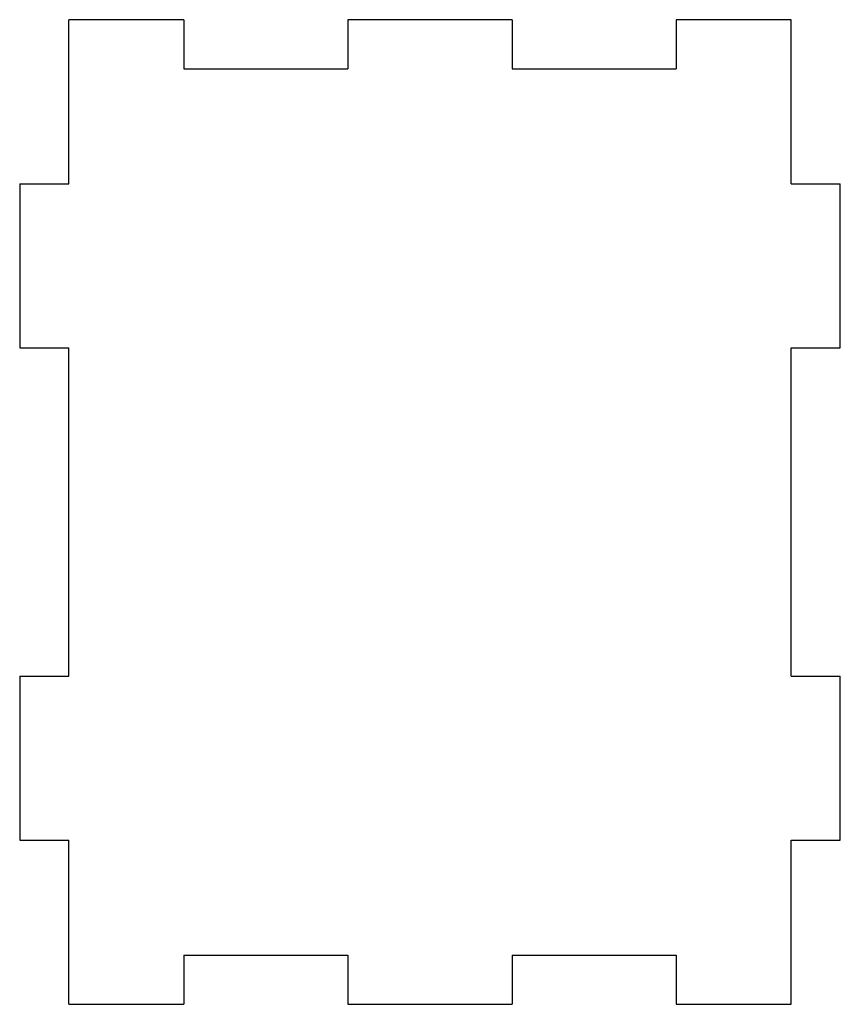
# Model space of a CAD drawing. Header units: millimetres. Extents: x -25 to 25, y -30 to 30.
import ezdxf

# ---------------------------------------------------------------- set-up
doc = ezdxf.new("R2010")
doc.units = ezdxf.units.MM

msp = doc.modelspace()

# ---------------------------------------------------------------- linework, layer by layer
at = {"color": 7, "linetype": 'Continuous', "lineweight": 25}
for p, q in [((-22, 20), (-22, 30)), ((-15, 30), (-22, 30)), ((-15, 30), (-15, 27)), ((-5, 30), (-5, 27)), ((5, 30), (-5, 30)), ((5, 30), (5, 27)), ((15, 30), (15, 27)), ((22, 30), (15, 30)), ((22, 20), (22, 30)), ((-15, 27), (-5, 27)), ((5, 27), (15, 27)), ((-25, 20), (-25, 10)), ((-25, 20), (-22, 20)), ((22, 20), (25, 20)), ((25, 10), (25, 20)), ((-25, 10), (-22, 10)), ((-22, -10), (-22, 10)), ((22, 10), (25, 10)), ((22, -10), (22, 10)), ((-25, -10), (-25, -20)), ((-25, -10), (-22, -10)), ((22, -10), (25, -10)), ((25, -20), (25, -10)), ((-25, -20), (-22, -20)), ((-22, -30), (-22, -20)), ((22, -20), (25, -20)), ((22, -30), (22, -20)), ((-15, -27), (-5, -27)), ((-15, -27), (-15, -30)), ((-5, -27), (-5, -30)), ((5, -27), (15, -27)), ((5, -27), (5, -30)), ((15, -27), (15, -30)), ((-22, -30), (-15, -30)), ((-5, -30), (5, -30)), ((15, -30), (22, -30))]:
    msp.add_line(p, q, dxfattribs=at)

doc.saveas('drawing.dxf')
